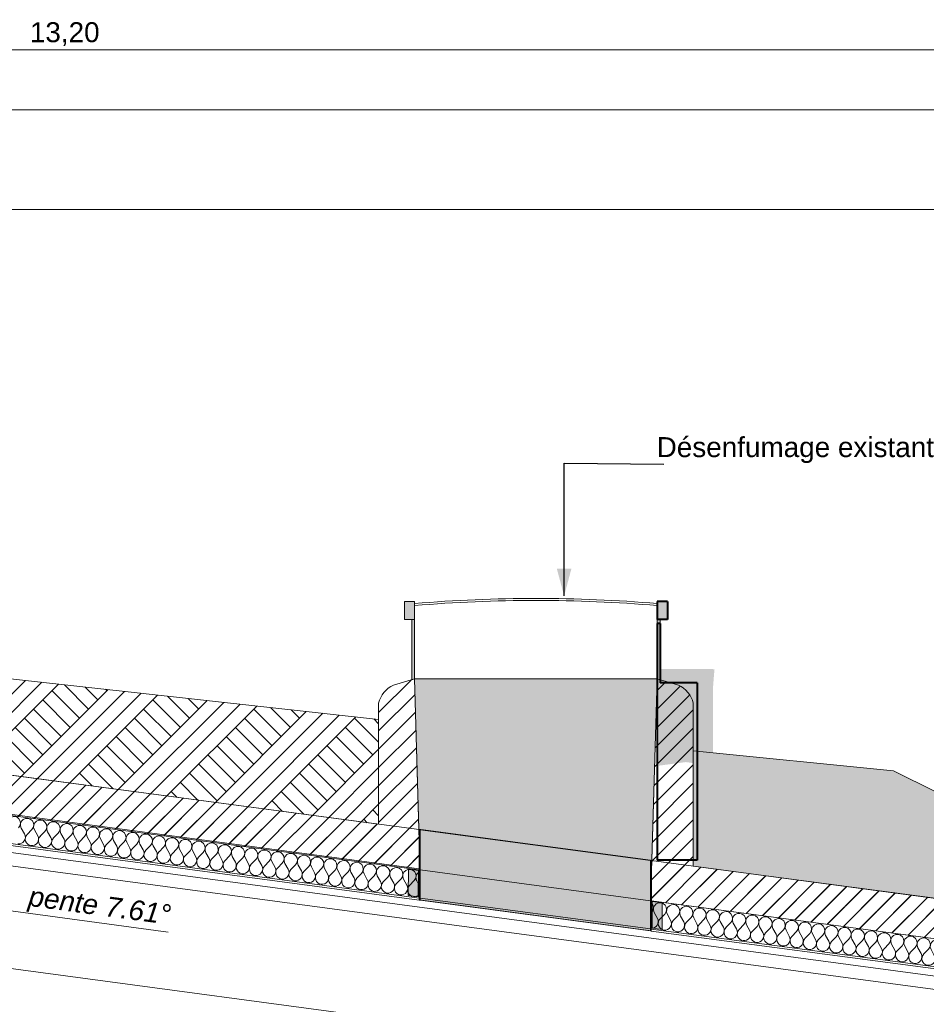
# Model space of a CAD drawing. Header units: millimetres. Extents: x -33687 to -7545, y -1870 to 7865.
# Tile 19 of 31: x -17719 to -13175, y 2933 to 7865. Entities that reach past the tile are written whole.
import ezdxf

# ---------------------------------------------------------------- set-up
doc = ezdxf.new("R2010")
doc.units = ezdxf.units.MM
doc.header["$MEASUREMENT"] = 0
for name, color, linetype in [('2D - Dessin général.AL', 7, 'Continuous'), ('2D - Texte pour 50ème.AL', 7, 'Continuous'), ('_Murs - Extérieurs.AL', 7, 'Continuous'), ('Marques - Coupes.AL', 7, 'Continuous'), ('Nouveau_0', 7, 'Continuous'), ('Nouveau_2D - Cotations pour 50ème.AL', 7, 'Continuous'), ('Nouveau_2D - Dessin général.AL', 7, 'Continuous'), ('Nouveau__Plafonds.AL', 7, 'Continuous'), ('Nouveau__Toits - Toitures.AL', 7, 'Continuous'), ('Pour vue 3D seulement.AL', 7, 'Continuous')]:
    doc.layers.add(name, color=color, linetype=linetype)
doc.styles.add('STYLE_GENERE_1', font='arial.ttf')
doc.styles.add('STYLE_GENERE_2', font='arial.ttf')
doc.dimstyles.new('STYLE_GENERE__1', dxfattribs={"dimtxt": 100, "dimasz": 71.25, "dimexe": 0.18, "dimexo": 0.0625, "dimgap": 0, "dimtad": 1, "dimtih": 1, "dimtoh": 1, "dimlfac": 0.001, "dimzin": 0, "dimdsep": 46, "dimtxsty": 'STYLE_GENERE_1', "dimblk": 'ARROWHEAD_6', "dimblk1": 'ARROWHEAD_6', "dimblk2": 'ARROWHEAD_6', "dimcen": 0.09, "dimse1": 1, "dimse2": 1, "dimclrd": 7, "dimclre": 7, "dimclrt": 7, "dimazin": 0, "dimtfac": 1, "dimtdec": 4, "dimtmove": 0, "dimatfit": 3, "dimfxl": 0, "dimtolj": 1, "dimtzin": 0, "dimarcsym": 0})
doc.dimstyles.new('STYLE_GENERE__3', dxfattribs={"dimtxt": 0.18, "dimasz": 136.8, "dimexe": 0.18, "dimexo": 0.0625, "dimgap": 0, "dimtad": 0, "dimtih": 1, "dimtoh": 1, "dimdec": 4, "dimzin": 0, "dimdsep": 46, "dimcen": 0.09, "dimadec": 0, "dimazin": 0, "dimtfac": 1, "dimtdec": 4, "dimtmove": 0, "dimatfit": 3, "dimldrblk": 'ARROWHEAD_5', "dimfxl": 0, "dimtolj": 1, "dimtzin": 0, "dimarcsym": 0})
doc.dimstyles.new('STYLE_GENERE__5', dxfattribs={"dimtxt": 100, "dimasz": 71.25, "dimexe": 0.18, "dimexo": 0.0625, "dimgap": 0, "dimtad": 1, "dimlfac": 0.001, "dimzin": 0, "dimdsep": 46, "dimtxsty": 'STYLE_GENERE_1', "dimblk": 'ARROWHEAD_6', "dimblk1": 'ARROWHEAD_6', "dimblk2": 'ARROWHEAD_6', "dimcen": 0.09, "dimse1": 1, "dimse2": 1, "dimclrd": 7, "dimclre": 7, "dimclrt": 7, "dimazin": 0, "dimtfac": 1, "dimtdec": 4, "dimtmove": 2, "dimatfit": 3, "dimfxl": 0, "dimtolj": 1, "dimtzin": 0, "dimarcsym": 0})
pattern_1 = [(45, (0, 0), (-45.96194, 45.96194), [])]
pattern_2 = [(45, (0, 0), (-137.8858, 137.8858), []), (45, (-45.96, 45.96), (-275.7716, 275.7716), []), (45, (-91.92, 91.92), (-275.7716, 275.7716), []), (135, (-137.886, 137.886), (45.96194, 45.96194), [195, -195])]

# ---------------------------------------------------------------- blocks, each defined once
blk = doc.blocks.new('Élément de coupe_27')
at = {"layer": 'Pour vue 3D seulement.AL', "color": 7, "linetype": 'Continuous', "lineweight": 40}
for p, q in [((-14523.6, 4841.5), (-14523.6, 4543)), ((-14509.6, 4841.5), (-14523.6, 4841.5)), ((-14509.6, 4841.5), (-14509.6, 4543))]:
    blk.add_line(p, q, dxfattribs=at)
blk = doc.blocks.new('Élément de coupe_28')
at = {"layer": 'Pour vue 3D seulement.AL', "linetype": 'Continuous', "lineweight": 0, "true_color": 0x000000}
blk.add_hatch(color=18, dxfattribs=at).paths.add_polyline_path([(-14523.6, 4861.5), (-14472.6, 4861.5), (-14472.6, 4951.6), (-14523.6, 4951.6)])
at = {"layer": 'Pour vue 3D seulement.AL', "color": 7, "linetype": 'Continuous', "lineweight": 40}
for p, q in [((-14523.6, 4951.6), (-14523.6, 4861.5)), ((-14472.6, 4951.6), (-14523.6, 4951.6)), ((-14472.6, 4951.6), (-14472.6, 4861.5)), ((-14472.6, 4861.5), (-14523.6, 4861.5))]:
    blk.add_line(p, q, dxfattribs=at)
blk = doc.blocks.new('Élément de coupe_29')
at = {"layer": 'Pour vue 3D seulement.AL', "color": 7, "linetype": 'Continuous', "lineweight": 40}
for p, q in [((-14523.6, 4543), (-14523.6, 3656)), ((-14323.6, 4543), (-14509.6, 4543)), ((-14323.6, 4543), (-14323.6, 3656)), ((-14323.6, 3656), (-14523.6, 3656))]:
    blk.add_line(p, q, dxfattribs=at)
blk = doc.blocks.new('*X41')
at = {"layer": 'Nouveau__Toits - Toitures.AL', "color": 7, "linetype": 'Continuous', "lineweight": 5}
for p, q in [((-17711.1, 3815.6), (-17694.8, 3786.5)), ((-17658.2, 3808.5), (-17681.6, 3784.7)), ((-17645, 3806.8), (-17628.7, 3777.7)), ((-17592.1, 3799.7), (-17615.5, 3775.9)), ((-17578.9, 3797.9), (-17562.6, 3768.9)), ((-17526.1, 3790.9), (-17549.4, 3767.1)), ((-17512.8, 3789.1), (-17496.5, 3760.1)), ((-17460, 3782.1), (-17483.3, 3758.3)), ((-17446.8, 3780.3), (-17430.5, 3751.3)), ((-17393.9, 3773.3), (-17417.2, 3749.5)), ((-17380.7, 3771.5), (-17364.4, 3742.4)), ((-17327.8, 3764.5), (-17351.2, 3740.7)), ((-17314.6, 3762.7), (-17298.3, 3733.6)), ((-17261.7, 3755.7), (-17285.1, 3731.9)), ((-17248.5, 3753.9), (-17232.2, 3724.8)), ((-17195.6, 3746.8), (-17219, 3723.1)), ((-17182.4, 3745.1), (-17166.1, 3716)), ((-17129.6, 3738), (-17152.9, 3714.2)), ((-17116.3, 3736.3), (-17100, 3707.2)), ((-17063.5, 3729.2), (-17086.8, 3705.4)), ((-17050.3, 3727.5), (-17034, 3698.4)), ((-16997.4, 3720.4), (-17020.7, 3696.6)), ((-16984.2, 3718.7), (-16967.9, 3689.6)), ((-16931.3, 3711.6), (-16954.7, 3687.8)), ((-16918.1, 3709.8), (-16901.8, 3680.8)), ((-16865.2, 3702.8), (-16888.6, 3679)), ((-16852, 3701), (-16835.7, 3672)), ((-16799.2, 3694), (-16822.5, 3670.2)), ((-16785.9, 3692.2), (-16769.6, 3663.1)), ((-16733.1, 3685.2), (-16756.4, 3661.4)), ((-16719.9, 3683.4), (-16703.6, 3654.3)), ((-16667, 3676.4), (-16690.3, 3652.6)), ((-16653.8, 3674.6), (-16637.5, 3645.5)), ((-16600.9, 3667.5), (-16624.3, 3643.8)), ((-16587.7, 3665.8), (-16571.4, 3636.7)), ((-16534.8, 3658.7), (-16558.2, 3634.9)), ((-16521.6, 3657), (-16505.3, 3627.9)), ((-16468.7, 3649.9), (-16492.1, 3626.1)), ((-16455.5, 3648.2), (-16439.2, 3619.1)), ((-16402.7, 3641.1), (-16426, 3617.3)), ((-16389.4, 3639.4), (-16373.1, 3610.3)), ((-16336.6, 3632.3), (-16359.9, 3608.5)), ((-16323.4, 3630.5), (-16307.1, 3601.5)), ((-16270.5, 3623.5), (-16293.8, 3599.7)), ((-16257.3, 3621.7), (-16241, 3592.7)), ((-16204.4, 3614.7), (-16227.8, 3590.9)), ((-16191.2, 3612.9), (-16174.9, 3583.8)), ((-16138.3, 3605.9), (-16161.7, 3582.1)), ((-16125.1, 3604.1), (-16108.8, 3575)), ((-16072.3, 3597.1), (-16095.6, 3573.3)), ((-16059, 3595.3), (-16042.7, 3566.2)), ((-16006.2, 3588.2), (-16029.5, 3564.5)), ((-15993, 3586.5), (-15976.7, 3557.4)), ((-15940.1, 3579.4), (-15963.4, 3555.6)), ((-15926.9, 3577.7), (-15910.6, 3548.6)), ((-15874, 3570.6), (-15897.4, 3546.8)), ((-15860.8, 3568.9), (-15844.5, 3539.8)), ((-15807.9, 3561.8), (-15831.3, 3538)), ((-15794.7, 3560.1), (-15778.4, 3531)), ((-15741.8, 3553), (-15765.2, 3529.2)), ((-15728.6, 3551.2), (-15716.3, 3529.3))]:
    blk.add_line(p, q, dxfattribs=at)
for centre, start, end in [((-17748.1, 3840.7), 315.5355, 209.2753), ((-17682, 3831.9), 315.5355, 209.2753), ((-17615.9, 3823.1), 315.5355, 209.2753), ((-17549.8, 3814.2), 315.5355, 209.2753), ((-17483.8, 3805.4), 315.5355, 209.2753), ((-17417.7, 3796.6), 315.5355, 209.2753), ((-17351.6, 3787.8), 315.5355, 209.2753), ((-17285.5, 3779), 315.5355, 209.2753), ((-17219.4, 3770.2), 315.5355, 209.2753), ((-17723.9, 3770.2), 262.4054, 29.2753), ((-17657.8, 3761.4), 135.5355, 262.4054), ((-17657.8, 3761.4), 262.4054, 29.2753), ((-17591.7, 3752.6), 135.5355, 262.4054), ((-17591.7, 3752.6), 262.4054, 29.2753), ((-17525.6, 3743.8), 135.5355, 262.4054), ((-17525.6, 3743.8), 262.4054, 29.2753), ((-17459.5, 3734.9), 135.5355, 262.4054), ((-17459.5, 3734.9), 262.4054, 29.2753), ((-17393.5, 3726.1), 135.5355, 262.4054), ((-17153.4, 3761.4), 315.5355, 209.2753), ((-17087.3, 3752.6), 315.5355, 209.2753), ((-17021.2, 3743.8), 315.5355, 209.2753), ((-16955.1, 3734.9), 315.5355, 209.2753), ((-16889, 3726.1), 315.5355, 209.2753), ((-16822.9, 3717.3), 315.5355, 209.2753), ((-17393.5, 3726.1), 262.4054, 29.2753), ((-17327.4, 3717.3), 135.5355, 262.4054), ((-17327.4, 3717.3), 262.4054, 29.2753), ((-17261.3, 3708.5), 135.5355, 262.4054), ((-17261.3, 3708.5), 262.4054, 29.2753), ((-17195.2, 3699.7), 135.5355, 262.4054), ((-17195.2, 3699.7), 262.4054, 29.2753), ((-17129.1, 3690.9), 135.5355, 262.4054), ((-17129.1, 3690.9), 262.4054, 29.2753), ((-17063, 3682.1), 135.5355, 262.4054), ((-16756.9, 3708.5), 315.5355, 209.2753), ((-16690.8, 3699.7), 315.5355, 209.2753), ((-16624.7, 3690.9), 315.5355, 209.2753), ((-16558.6, 3682.1), 315.5355, 209.2753), ((-16492.5, 3673.3), 315.5355, 209.2753), ((-17063, 3682.1), 262.4054, 29.2753), ((-16997, 3673.3), 135.5355, 262.4054), ((-16997, 3673.3), 262.4054, 29.2753), ((-16930.9, 3664.5), 135.5355, 262.4054), ((-16930.9, 3664.5), 262.4054, 29.2753), ((-16864.8, 3655.7), 135.5355, 262.4054), ((-16864.8, 3655.7), 262.4054, 29.2753), ((-16798.7, 3646.8), 135.5355, 262.4054), ((-16798.7, 3646.8), 262.4054, 29.2753), ((-16732.6, 3638), 135.5355, 262.4054), ((-16732.6, 3638), 262.4054, 29.2753), ((-16666.6, 3629.2), 135.5355, 262.4054), ((-16426.5, 3664.5), 315.5355, 209.2753), ((-16360.4, 3655.7), 315.5355, 209.2753), ((-16294.3, 3646.8), 315.5355, 209.2753), ((-16228.2, 3638), 315.5355, 209.2753), ((-16162.1, 3629.2), 315.5355, 209.2753), ((-16096, 3620.4), 315.5355, 209.2753), ((-16666.6, 3629.2), 262.4054, 29.2753), ((-16600.5, 3620.4), 135.5355, 262.4054), ((-16600.5, 3620.4), 262.4054, 29.2753), ((-16534.4, 3611.6), 135.5355, 262.4054), ((-16534.4, 3611.6), 262.4054, 29.2753), ((-16468.3, 3602.8), 135.5355, 262.4054), ((-16468.3, 3602.8), 262.4054, 29.2753), ((-16402.2, 3594), 135.5355, 262.4054), ((-16402.2, 3594), 262.4054, 29.2753), ((-16336.1, 3585.2), 135.5355, 262.4054), ((-16336.1, 3585.2), 262.4054, 29.2753), ((-16030, 3611.6), 315.5355, 209.2753), ((-15963.9, 3602.8), 315.5355, 209.2753), ((-15897.8, 3594), 315.5355, 209.2753), ((-15831.7, 3585.2), 315.5355, 209.2753), ((-15765.6, 3576.4), 315.5355, 209.2753), ((-16270.1, 3576.4), 135.5355, 262.4054), ((-16270.1, 3576.4), 262.4054, 29.2753), ((-16204, 3567.5), 135.5355, 262.4054), ((-16204, 3567.5), 262.4054, 29.2753), ((-16137.9, 3558.7), 135.5355, 262.4054), ((-16137.9, 3558.7), 262.4054, 29.2753), ((-16071.8, 3549.9), 135.5355, 262.4054), ((-16071.8, 3549.9), 262.4054, 29.2753), ((-16005.7, 3541.1), 135.5355, 262.4054), ((-16005.7, 3541.1), 262.4054, 29.2753), ((-15939.7, 3532.3), 135.5355, 262.4054), ((-15699.6, 3567.5), 120.2584, 209.2753), ((-15939.7, 3532.3), 262.4054, 29.2753), ((-15873.6, 3523.5), 135.5355, 262.4054), ((-15873.6, 3523.5), 262.4054, 29.2753), ((-15807.5, 3514.7), 135.5355, 262.4054), ((-15807.5, 3514.7), 262.4054, 29.2753), ((-15741.4, 3505.9), 135.5355, 262.4054), ((-15741.4, 3505.9), 262.4054, 318.7338)]:
    blk.add_arc(centre, 33.3, start, end, dxfattribs=at)
blk = doc.blocks.new('*X42')
at = {"layer": 'Nouveau__Toits - Toitures.AL', "color": 7, "linetype": 'Continuous', "lineweight": 5}
for p, q in [((-14552.4, 3394.4), (-14554.5, 3392.2)), ((-14539.2, 3392.6), (-14522.9, 3363.6)), ((-14486.3, 3385.6), (-14509.6, 3361.8)), ((-14473.1, 3383.8), (-14456.8, 3354.8)), ((-14420.2, 3376.8), (-14443.6, 3353)), ((-14407, 3375), (-14390.7, 3346)), ((-14354.1, 3368), (-14377.5, 3344.2)), ((-14340.9, 3366.2), (-14324.6, 3337.1)), ((-14288, 3359.2), (-14311.4, 3335.4)), ((-14274.8, 3357.4), (-14258.5, 3328.3)), ((-14222, 3350.4), (-14245.3, 3326.6)), ((-14208.7, 3348.6), (-14192.4, 3319.5)), ((-14155.9, 3341.5), (-14179.2, 3317.8)), ((-14142.7, 3339.8), (-14126.4, 3310.7)), ((-14089.8, 3332.7), (-14113.1, 3308.9)), ((-14076.6, 3331), (-14060.3, 3301.9)), ((-14023.7, 3323.9), (-14047.1, 3300.1)), ((-14010.5, 3322.2), (-13994.2, 3293.1)), ((-13957.6, 3315.1), (-13981, 3291.3)), ((-13944.4, 3313.4), (-13928.1, 3284.3)), ((-13891.6, 3306.3), (-13914.9, 3282.5)), ((-13878.3, 3304.5), (-13862, 3275.5)), ((-13825.5, 3297.5), (-13848.8, 3273.7)), ((-13812.3, 3295.7), (-13796, 3266.7)), ((-13759.4, 3288.7), (-13782.7, 3264.9)), ((-13746.2, 3286.9), (-13729.9, 3257.8)), ((-13693.3, 3279.9), (-13716.7, 3256.1)), ((-13680.1, 3278.1), (-13663.8, 3249)), ((-13627.2, 3271.1), (-13650.6, 3247.3)), ((-13614, 3269.3), (-13597.7, 3240.2)), ((-13561.1, 3262.2), (-13584.5, 3238.5)), ((-13547.9, 3260.5), (-13531.6, 3231.4)), ((-13495.1, 3253.4), (-13518.4, 3229.6)), ((-13481.8, 3251.7), (-13465.5, 3222.6)), ((-13429, 3244.6), (-13452.3, 3220.8)), ((-13415.8, 3242.9), (-13399.5, 3213.8)), ((-13362.9, 3235.8), (-13386.2, 3212)), ((-13349.7, 3234.1), (-13333.4, 3205)), ((-13296.8, 3227), (-13320.2, 3203.2)), ((-13283.6, 3225.2), (-13267.3, 3196.2)), ((-13230.7, 3218.2), (-13254.1, 3194.4)), ((-13217.5, 3216.4), (-13201.2, 3187.4)), ((-13164.7, 3209.4), (-13188, 3185.6)), ((-13151.4, 3207.6), (-13135.1, 3178.5)), ((-13098.6, 3200.6), (-13121.9, 3176.8)), ((-13085.4, 3198.8), (-13069.1, 3169.7)), ((-13032.5, 3191.8), (-13055.8, 3168)), ((-13019.3, 3190), (-13003, 3160.9)), ((-12966.4, 3183), (-12989.8, 3159.2)), ((-12953.2, 3181.2), (-12936.9, 3152.1)), ((-12900.3, 3174.1), (-12923.7, 3150.4)), ((-12887.1, 3172.4), (-12870.8, 3143.3)), ((-12834.2, 3165.3), (-12857.6, 3141.5)), ((-12821, 3163.6), (-12804.7, 3134.5)), ((-12768.2, 3156.5), (-12791.5, 3132.7)), ((-12754.9, 3154.8), (-12738.6, 3125.7)), ((-12702.1, 3147.7), (-12725.4, 3123.9)), ((-12688.9, 3145.9), (-12672.6, 3116.9)), ((-12656.5, 3118.1), (-12659.3, 3115.1)), ((-12556.7, 3128.3), (-12540.4, 3099.2)), ((-12503.8, 3121.3), (-12527.2, 3097.5)), ((-12490.6, 3119.5), (-12474.3, 3090.4)), ((-12437.8, 3112.5), (-12461.1, 3088.7)), ((-12424.5, 3110.7), (-12408.2, 3081.6)), ((-12371.7, 3103.7), (-12395, 3079.9)), ((-12358.5, 3101.9), (-12342.2, 3072.8)), ((-12305.6, 3094.8), (-12328.9, 3071.1)), ((-12292.4, 3093.1), (-12276.1, 3064)), ((-12239.5, 3086), (-12262.9, 3062.2)), ((-12226.3, 3084.3), (-12210, 3055.2)), ((-12173.4, 3077.2), (-12196.8, 3053.4)), ((-12160.2, 3075.5), (-12143.9, 3046.4)), ((-12107.3, 3068.4), (-12130.7, 3044.6)), ((-12094.1, 3066.6), (-12077.8, 3037.6)), ((-12041.3, 3059.6), (-12064.6, 3035.8)), ((-12028, 3057.8), (-12011.7, 3028.8)), ((-11975.2, 3050.8), (-11998.5, 3027)), ((-11962, 3049), (-11945.7, 3020)), ((-11909.1, 3042), (-11932.4, 3018.2)), ((-11895.9, 3040.2), (-11879.6, 3011.1)), ((-11843, 3033.2), (-11866.4, 3009.4)), ((-11829.8, 3031.4), (-11813.5, 3002.3)), ((-11776.9, 3024.4), (-11800.3, 3000.6)), ((-11763.7, 3022.6), (-11747.4, 2993.5)), ((-11710.9, 3015.5), (-11734.2, 2991.8)), ((-11697.6, 3013.8), (-11681.3, 2984.7)), ((-11644.8, 3006.7), (-11668.1, 2982.9)), ((-11631.6, 3005), (-11615.3, 2975.9)), ((-11578.7, 2997.9), (-11602, 2974.1)), ((-11565.5, 2996.2), (-11549.2, 2967.1)), ((-11512.6, 2989.1), (-11536, 2965.3)), ((-11499.4, 2987.4), (-11483.1, 2958.3)), ((-11446.5, 2980.3), (-11469.9, 2956.5)), ((-11433.3, 2978.5), (-11417, 2949.5)), ((-11380.4, 2971.5), (-11403.8, 2947.7)), ((-11367.2, 2969.7), (-11350.9, 2940.7)), ((-11314.4, 2962.7), (-11337.7, 2938.9)), ((-11301.1, 2960.9), (-11284.8, 2931.8)), ((-11248.3, 2953.9), (-11271.6, 2930.1)), ((-11235.1, 2952.1), (-11218.8, 2923)), ((-11182.2, 2945.1), (-11205.5, 2921.3)), ((-11169, 2943.3), (-11152.7, 2914.2)), ((-11116.1, 2936.2), (-11139.5, 2912.5)), ((-11102.9, 2934.5), (-11086.6, 2905.4)), ((-11050, 2927.4), (-11073.4, 2903.6)), ((-11036.8, 2925.7), (-11020.5, 2896.6)), ((-10986.8, 2915.7), (-11007.3, 2894.8))]:
    blk.add_line(p, q, dxfattribs=at)
for centre, start, end in [((-14576.2, 3417.8), 315.5355, 49.4903), ((-14510.1, 3408.9), 315.5355, 209.2753), ((-14444, 3400.1), 315.5355, 209.2753), ((-14377.9, 3391.3), 315.5355, 209.2753), ((-14311.8, 3382.5), 315.5355, 209.2753), ((-14245.8, 3373.7), 315.5355, 209.2753), ((-14551.9, 3347.3), 265.5651, 29.2753), ((-14485.8, 3338.5), 135.5355, 262.4054), ((-14485.8, 3338.5), 262.4054, 29.2753), ((-14179.7, 3364.9), 315.5355, 209.2753), ((-14113.6, 3356.1), 315.5355, 209.2753), ((-14047.5, 3347.3), 315.5355, 209.2753), ((-13981.4, 3338.5), 315.5355, 209.2753), ((-13915.3, 3329.7), 315.5355, 209.2753), ((-13849.3, 3320.8), 315.5355, 209.2753), ((-14419.8, 3329.7), 135.5355, 262.4054), ((-14419.8, 3329.7), 262.4054, 29.2753), ((-14353.7, 3320.8), 135.5355, 262.4054), ((-14353.7, 3320.8), 262.4054, 29.2753), ((-14287.6, 3312), 135.5355, 262.4054), ((-14287.6, 3312), 262.4054, 29.2753), ((-14221.5, 3303.2), 135.5355, 262.4054), ((-14221.5, 3303.2), 262.4054, 29.2753), ((-14155.4, 3294.4), 135.5355, 262.4054), ((-14155.4, 3294.4), 262.4054, 29.2753), ((-14089.4, 3285.6), 135.5355, 262.4054), ((-13783.2, 3312), 315.5355, 209.2753), ((-13717.1, 3303.2), 315.5355, 209.2753), ((-13651, 3294.4), 315.5355, 209.2753), ((-13584.9, 3285.6), 315.5355, 209.2753), ((-13518.9, 3276.8), 315.5355, 209.2753), ((-14089.4, 3285.6), 262.4054, 29.2753), ((-14023.3, 3276.8), 135.5355, 262.4054), ((-14023.3, 3276.8), 262.4054, 29.2753), ((-13957.2, 3268), 135.5355, 262.4054), ((-13957.2, 3268), 262.4054, 29.2753), ((-13891.1, 3259.2), 135.5355, 262.4054), ((-13891.1, 3259.2), 262.4054, 29.2753), ((-13825, 3250.4), 135.5355, 262.4054), ((-13825, 3250.4), 262.4054, 29.2753), ((-13758.9, 3241.5), 135.5355, 262.4054), ((-13758.9, 3241.5), 262.4054, 29.2753), ((-13692.9, 3232.7), 135.5355, 262.4054), ((-13452.8, 3268), 315.5355, 209.2753), ((-13386.7, 3259.2), 315.5355, 209.2753), ((-13320.6, 3250.4), 315.5355, 209.2753), ((-13254.5, 3241.5), 315.5355, 209.2753), ((-13188.4, 3232.7), 315.5355, 209.2753), ((-13122.4, 3223.9), 315.5355, 209.2753), ((-13692.9, 3232.7), 262.4054, 29.2753), ((-13626.8, 3223.9), 135.5355, 262.4054), ((-13626.8, 3223.9), 262.4054, 29.2753), ((-13560.7, 3215.1), 135.5355, 262.4054), ((-13560.7, 3215.1), 262.4054, 29.2753), ((-13494.6, 3206.3), 135.5355, 262.4054), ((-13494.6, 3206.3), 262.4054, 29.2753), ((-13428.5, 3197.5), 135.5355, 262.4054), ((-13428.5, 3197.5), 262.4054, 29.2753), ((-13362.5, 3188.7), 135.5355, 262.4054), ((-13056.3, 3215.1), 315.5355, 209.2753), ((-12990.2, 3206.3), 315.5355, 209.2753), ((-12924.1, 3197.5), 315.5355, 209.2753), ((-12858, 3188.7), 315.5355, 209.2753), ((-12792, 3179.9), 315.5355, 209.2753), ((-13362.5, 3188.7), 262.4054, 29.2753), ((-13296.4, 3179.9), 135.5355, 262.4054), ((-13296.4, 3179.9), 262.4054, 29.2753), ((-13230.3, 3171.1), 135.5355, 262.4054), ((-13230.3, 3171.1), 262.4054, 29.2753), ((-13164.2, 3162.2), 135.5355, 262.4054), ((-13164.2, 3162.2), 262.4054, 29.2753), ((-13098.1, 3153.4), 135.5355, 262.4054), ((-13098.1, 3153.4), 262.4054, 29.2753), ((-13032, 3144.6), 135.5355, 262.4054), ((-13032, 3144.6), 262.4054, 29.2753), ((-12966, 3135.8), 135.5355, 262.4054), ((-12725.9, 3171.1), 315.5355, 209.2753), ((-12659.8, 3162.2), 84.2543, 209.2753), ((-12527.6, 3144.6), 315.5355, 153.4827), ((-12461.5, 3135.8), 315.5355, 209.2753), ((-12395.5, 3127), 315.5355, 209.2753), ((-12966, 3135.8), 262.4054, 29.2753), ((-12899.9, 3127), 135.5355, 262.4054), ((-12899.9, 3127), 262.4054, 29.2753), ((-12833.8, 3118.2), 135.5355, 262.4054), ((-12833.8, 3118.2), 262.4054, 29.2753), ((-12767.7, 3109.4), 135.5355, 262.4054), ((-12767.7, 3109.4), 262.4054, 29.2753), ((-12701.6, 3100.6), 135.5355, 262.4054), ((-12701.6, 3100.6), 262.4054, 29.2753), ((-12635.6, 3091.8), 135.5355, 231.1863), ((-12527.6, 3144.6), 206.5173, 209.2753), ((-12329.4, 3118.2), 315.5355, 209.2753), ((-12263.3, 3109.4), 315.5355, 209.2753), ((-12197.2, 3100.6), 315.5355, 209.2753), ((-12131.1, 3091.8), 315.5355, 209.2753), ((-12065.1, 3082.9), 315.5355, 209.2753), ((-11999, 3074.1), 315.5355, 209.2753), ((-12569.5, 3082.9), 291.1465, 29.2753), ((-12503.4, 3074.1), 135.5355, 262.4054), ((-12503.4, 3074.1), 262.4054, 29.2753), ((-12437.3, 3065.3), 135.5355, 262.4054), ((-12437.3, 3065.3), 262.4054, 29.2753), ((-12371.2, 3056.5), 135.5355, 262.4054), ((-12371.2, 3056.5), 262.4054, 29.2753), ((-12305.1, 3047.7), 135.5355, 262.4054), ((-12305.1, 3047.7), 262.4054, 29.2753), ((-12239.1, 3038.9), 135.5355, 262.4054), ((-11932.9, 3065.3), 315.5355, 209.2753), ((-11866.8, 3056.5), 315.5355, 209.2753), ((-11800.7, 3047.7), 315.5355, 209.2753), ((-11734.6, 3038.9), 315.5355, 209.2753), ((-11668.6, 3030.1), 315.5355, 209.2753), ((-12239.1, 3038.9), 262.4054, 29.2753), ((-12173, 3030.1), 135.5355, 262.4054), ((-12173, 3030.1), 262.4054, 29.2753), ((-12106.9, 3021.3), 135.5355, 262.4054), ((-12106.9, 3021.3), 262.4054, 29.2753), ((-12040.8, 3012.5), 135.5355, 262.4054), ((-12040.8, 3012.5), 262.4054, 29.2753), ((-11974.7, 3003.7), 135.5355, 262.4054), ((-11974.7, 3003.7), 262.4054, 29.2753), ((-11908.7, 2994.8), 135.5355, 262.4054), ((-11908.7, 2994.8), 262.4054, 29.2753), ((-11842.6, 2986), 135.5355, 262.4054), ((-11602.5, 3021.3), 315.5355, 209.2753), ((-11536.4, 3012.5), 315.5355, 209.2753), ((-11470.3, 3003.7), 315.5355, 209.2753), ((-11404.2, 2994.8), 315.5355, 209.2753), ((-11338.1, 2986), 315.5355, 209.2753), ((-11272.1, 2977.2), 315.5355, 209.2753), ((-11842.6, 2986), 262.4054, 29.2753), ((-11776.5, 2977.2), 135.5355, 262.4054), ((-11776.5, 2977.2), 262.4054, 29.2753), ((-11710.4, 2968.4), 135.5355, 262.4054), ((-11710.4, 2968.4), 262.4054, 29.2753), ((-11644.3, 2959.6), 135.5355, 262.4054), ((-11644.3, 2959.6), 262.4054, 29.2753), ((-11578.2, 2950.8), 135.5355, 262.4054), ((-11578.2, 2950.8), 262.4054, 29.2753), ((-11512.2, 2942), 135.5355, 262.4054), ((-11206, 2968.4), 315.5355, 209.2753), ((-11139.9, 2959.6), 315.5355, 209.2753), ((-11073.8, 2950.8), 315.5355, 209.2753), ((-11007.7, 2942), 51.1267, 209.2753), ((-11512.2, 2942), 262.4054, 29.2753), ((-11446.1, 2933.2), 135.5355, 262.4054), ((-11446.1, 2933.2), 262.4054, 29.2753), ((-11380, 2924.4), 135.5355, 262.4054), ((-11380, 2924.4), 262.4054, 29.2753), ((-11313.9, 2915.5), 135.5355, 262.4054), ((-11313.9, 2915.5), 262.4054, 29.2753), ((-11247.8, 2906.7), 135.5355, 262.4054), ((-11247.8, 2906.7), 262.4054, 29.2753), ((-11181.8, 2897.9), 135.5355, 262.4054), ((-11181.8, 2897.9), 262.4054, 29.2753), ((-11115.7, 2889.1), 135.5355, 262.4054), ((-11115.7, 2889.1), 262.4054, 29.2753), ((-11049.6, 2880.3), 135.5355, 262.4054), ((-11049.6, 2880.3), 262.4054, 29.2753), ((-10983.5, 2871.5), 135.5355, 262.4054), ((-10983.5, 2871.5), 262.4054, 264.301)]:
    blk.add_arc(centre, 33.3, start, end, dxfattribs=at)
blk = doc.blocks.new('Élément de coupe_35')
at = {"layer": 'Nouveau__Toits - Toitures.AL', "linetype": 'Continuous', "lineweight": 0, "true_color": 0x000000}
h = blk.add_hatch(dxfattribs=at)
h.set_pattern_fill('Dallage', color=18, style=0, pattern_type=2)
h.set_pattern_definition(pattern_1)
h.paths.add_polyline_path([(-24244.2, 4743.8), (-15716.3, 3606.8), (-15716.3, 3808.5), (-24217.8, 4942.1)])
h = blk.add_hatch(dxfattribs=at)
h.set_pattern_fill('Dallage', color=18, style=0, pattern_type=2)
h.set_pattern_definition(pattern_1)
h.paths.add_polyline_path([(-14554.5, 3653.6), (-14554.5, 3451.9), (-10986.8, 2976.2), (-10986.8, 3081), (-10701.9, 3081), (-10694.2, 3138.9)])
at = {"layer": 'Nouveau__Toits - Toitures.AL', "color": 7, "linetype": 'Continuous', "lineweight": 15}
for p, q in [((-24217.8, 4942.1), (-15716.3, 3808.5)), ((-24244.2, 4743.8), (-15716.3, 3606.8)), ((-24264.1, 4595.1), (-15716.3, 3455.4)), ((-24262.7, 4605), (-15716.3, 3465.5)), ((-14554.5, 3653.6), (-10694.2, 3138.9)), ((-14554.5, 3451.9), (-10720.6, 2940.7)), ((-14554.5, 3310.6), (-10739.1, 2801.9)), ((-14554.5, 3300.5), (-10740.4, 2792))]:
    blk.add_line(p, q, dxfattribs=at)
at = {"layer": 'Nouveau__Toits - Toitures.AL', "lineweight": 0}
for name in ['*X41', '*X42']:
    blk.add_blockref(name, (0, 0), dxfattribs=at)
blk = doc.blocks.new('Élément de coupe_39')
at = {"layer": 'Nouveau_0', "color": 7, "linetype": 'Continuous', "lineweight": 13}
for p, q in [((-15716.3, 3808.5), (-15712.4, 3808.1)), ((-15712.4, 3808.1), (-15712.4, 3606.3)), ((-15712.4, 3808.1), (-14557.6, 3654.1)), ((-14557.6, 3654.1), (-14554.5, 3653.6)), ((-14557.6, 3654.1), (-14557.6, 3452.4)), ((-15716.3, 3606.8), (-15712.4, 3606.3)), ((-15712.4, 3606.3), (-15712.4, 3465.1)), ((-15712.4, 3606.3), (-14557.6, 3452.4)), ((-15716.3, 3465.5), (-15712.4, 3465.1)), ((-15712.4, 3455), (-15716.3, 3455.4)), ((-15712.4, 3465.1), (-15712.4, 3455)), ((-15712.4, 3465.1), (-14557.6, 3311.1)), ((-14557.6, 3301), (-15712.4, 3455)), ((-14557.6, 3452.4), (-14554.5, 3451.9)), ((-14557.6, 3452.4), (-14557.6, 3311.1)), ((-14557.6, 3311.1), (-14554.5, 3310.6)), ((-14557.6, 3311.1), (-14557.6, 3301)), ((-14554.5, 3300.5), (-14557.6, 3301))]:
    blk.add_line(p, q, dxfattribs=at)
at = {"layer": 'Nouveau_0', "color": 7, "linetype": 'Continuous', "lineweight": 18, "flags": 128}
for points in [[(-15716.3, 3808.5), (-15716.3, 3606.8), (-15716.3, 3465.5), (-15716.3, 3455.4)], [(-14554.5, 3300.5), (-14554.5, 3310.6), (-14554.5, 3451.9), (-14554.5, 3653.6)]]:
    blk.add_lwpolyline(points, dxfattribs=at)
blk = doc.blocks.new('Élément de coupe_40')
at = {"layer": 'Nouveau_0', "color": 7, "linetype": 'Continuous', "lineweight": 13}
for p, q in [((-15721, 3810.5), (-15712.4, 3809.5)), ((-14550.9, 3654.5), (-15721, 3810.5)), ((-15712.4, 3809.5), (-15712.4, 3809.4)), ((-15712.4, 3809.5), (-14557.6, 3655.6)), ((-14557.6, 3655.6), (-14550.9, 3654.5)), ((-14557.6, 3655.6), (-14557.6, 3655.4))]:
    blk.add_line(p, q, dxfattribs=at)
blk = doc.blocks.new('Élément de coupe_42')
at = {"layer": 'Nouveau__Plafonds.AL', "color": 7, "linetype": 'Continuous', "lineweight": 5}
for p, q in [((-23850.8, 4507.1), (-12756.5, 3024.8)), ((-23859.6, 4441.1), (-12756.5, 2957.7)), ((-24096.7, 3958.4), (-12756.5, 2443.3))]:
    blk.add_line(p, q, dxfattribs=at)
blk = doc.blocks.new('Ligne_1', base_point=(-16974.1, 3295.4))
at = {"layer": '2D - Dessin général.AL', "color": 7, "linetype": 'Continuous', "lineweight": 5}
for p, q in [((-18419.6, 3488.4), (-18349.3, 3542.1)), ((-16974.1, 3295.4), (-18419.6, 3488.4)), ((-18419.6, 3488.4), (-18365.9, 3418.2))]:
    blk.add_line(p, q, dxfattribs=at)
blk = doc.blocks.new('Ligne_2', base_point=(-24189.7, 6913.8))
at = {"layer": 'Nouveau_2D - Dessin général.AL', "color": 7, "linetype": 'Continuous', "lineweight": 5}
blk.add_line((-24081.5, 6913.8), (-12665.7, 6913.8), dxfattribs=at)
blk = doc.blocks.new('*D64')
at = {"layer": 'Nouveau_2D - Cotations pour 50ème.AL', "color": 7, "linetype": 'Continuous', "lineweight": 5}
for p, q in [((-24059.2, 7451.3), (-24134.2, 7376.3)), ((-24096.7, 7343.5), (-24096.7, 7484.1)), ((-12619, 7451.3), (-12694, 7376.3)), ((-12656.5, 7343.5), (-12656.5, 7484.1)), ((-24096.7, 7413.8), (-12656.5, 7413.8))]:
    blk.add_line(p, q, dxfattribs=at)
at = {"layer": 'Nouveau_2D - Cotations pour 50ème.AL', "color": 7, "lineweight": 5, "char_height": 100, "attachment_point": 7, "style": 'STYLE_GENERE_1'}
for s, insert in [('\\A1;{\\pql;\\fArial|b0|i0|c0|p0;\\W1.000000;9}', (-24059.2, 7433.8)), ('\\A1;{\\pql;\\fArial|b0|i0|c0|p0;\\W1.000000;11,44}', (-18581.2, 7433.8)), ('\\A1;{\\pql;\\fArial|b0|i0|c0|p0;\\W1.000000;10}', (-12846.5, 7433.8))]:
    blk.add_mtext(s, dxfattribs=dict(at, insert=insert))
blk = doc.blocks.new('ARROWHEAD_6')
at = {"color": 0, "linetype": 'Continuous', "lineweight": 0}
for p, q in [((0, 0), (-1, 0)), ((-0.5, -0.5), (0.5, 0.5))]:
    blk.add_line(p, q, dxfattribs=at)
blk = doc.blocks.new('*D69')
at = {"layer": 'Nouveau_2D - Cotations pour 50ème.AL', "color": 7, "linetype": 'Continuous', "lineweight": 5}
for p, q in [((-24059.2, 7751.3), (-24134.2, 7676.3)), ((-10933.7, 7676.3), (-10858.7, 7751.3)), ((-10896.2, 7643.5), (-10896.2, 7784.1)), ((-24096.7, 7713.8), (-10896.2, 7713.8)), ((-10896.2, 7713.8), (-10839.9, 7713.8))]:
    blk.add_line(p, q, dxfattribs=at)
at = {"layer": 'Nouveau_2D - Cotations pour 50ème.AL', "color": 7, "lineweight": 5, "insert": (-17668, 7733.8), "char_height": 100, "attachment_point": 7, "style": 'STYLE_GENERE_1'}
blk.add_mtext('\\A1;{\\pql;\\fArial|b0|i0|c0|p0;\\W1.000000;13,20}', dxfattribs=at)
blk = doc.blocks.new('*D95')
at = {"layer": 'Nouveau_2D - Cotations pour 50ème.AL', "color": 7, "linetype": 'Continuous', "lineweight": 5}
for p, q in [((-23645.7, 4535.3), (-23720.7, 4610.3)), ((-23683.2, 4572.8), (-23683.2, 4629.1)), ((-23612.9, 4572.8), (-23753.5, 4572.8)), ((-23683.2, 20), (-23683.2, 4572.8)), ((-23720.7, 57.5), (-23645.7, -17.5)), ((-23612.9, 20), (-23753.5, 20)), ((-23683.2, -36.2), (-23683.2, 20))]:
    blk.add_line(p, q, dxfattribs=at)
at = {"layer": 'Nouveau_2D - Cotations pour 50ème.AL', "color": 7, "lineweight": 5, "insert": (-23703.2, 2972.8), "char_height": 100, "attachment_point": 7, "rotation": 90, "style": 'STYLE_GENERE_1'}
blk.add_mtext('\\A1;{\\pql;\\fArial|b0|i0|c0|p0;\\W1.000000;4,55}', dxfattribs=at)
blk = doc.blocks.new('*D100')
at = {"layer": 'Nouveau_2D - Cotations pour 50ème.AL', "color": 7, "linetype": 'Continuous', "lineweight": 5}
for p, q in [((-24095.6, -1539.7), (-24095.6, -1399.1)), ((-15723.2, -1539.7), (-15723.2, -1399.1)), ((-24058.1, -1431.9), (-24133.1, -1506.9)), ((-24095.6, -1469.4), (-15723.2, -1469.4)), ((-15685.7, -1431.9), (-15760.7, -1506.9))]:
    blk.add_line(p, q, dxfattribs=at)
at = {"layer": 'Nouveau_2D - Cotations pour 50ème.AL', "color": 7, "lineweight": 5, "char_height": 100, "attachment_point": 7, "style": 'STYLE_GENERE_1'}
for s, insert in [('\\A1;{\\pql;\\fArial|b0|i0|c0|p0;\\W1.000000;9}', (-24024.6, -1449.4)), ('\\A1;{\\pql;\\fArial|b0|i0|c0|p0;\\W1.000000;8,37}', (-20042.9, -1449.4))]:
    blk.add_mtext(s, dxfattribs=dict(at, insert=insert))
blk = doc.blocks.new('*D101')
at = {"layer": 'Nouveau_2D - Cotations pour 50ème.AL', "color": 7, "linetype": 'Continuous', "lineweight": 5}
for p, q in [((-15723.2, -1539.7), (-15723.2, -1399.1)), ((-14550.9, -1539.7), (-14550.9, -1399.1)), ((-15685.7, -1431.9), (-15760.7, -1506.9)), ((-15723.2, -1469.4), (-14550.9, -1469.4)), ((-14513.4, -1431.9), (-14588.4, -1506.9))]:
    blk.add_line(p, q, dxfattribs=at)
at = {"layer": 'Nouveau_2D - Cotations pour 50ème.AL', "color": 7, "lineweight": 5, "insert": (-15270.5, -1449.4), "char_height": 100, "attachment_point": 7, "style": 'STYLE_GENERE_1'}
blk.add_mtext('\\A1;{\\pql;\\fArial|b0|i0|c0|p0;\\W1.000000;1,17}', dxfattribs=at)
blk = doc.blocks.new('*D102')
at = {"layer": 'Nouveau_2D - Cotations pour 50ème.AL', "color": 7, "linetype": 'Continuous', "lineweight": 5}
for p, q in [((-14550.9, -1539.7), (-14550.9, -1399.1)), ((-12656.5, -1539.7), (-12656.5, -1399.1)), ((-14513.4, -1431.9), (-14588.4, -1506.9)), ((-14550.9, -1469.4), (-12656.5, -1469.4)), ((-12619, -1431.9), (-12694, -1506.9))]:
    blk.add_line(p, q, dxfattribs=at)
at = {"layer": 'Nouveau_2D - Cotations pour 50ème.AL', "color": 7, "lineweight": 5, "char_height": 100, "attachment_point": 7, "style": 'STYLE_GENERE_1'}
for s, insert in [('\\A1;{\\pql;\\fArial|b0|i0|c0|p0;\\W1.000000;1,89}', (-13813.4, -1449.4)), ('\\A1;{\\pql;\\fArial|b0|i0|c0|p0;\\W1.000000;10}', (-12846.5, -1449.4))]:
    blk.add_mtext(s, dxfattribs=dict(at, insert=insert))
blk = doc.blocks.new('ARROWHEAD_5')
at = {"linetype": 'Continuous', "lineweight": 0}
blk.add_hatch(color=0, dxfattribs=at).paths.add_polyline_path([(-1, 0.2679), (0, 0), (-1, -0.2679)])
at = {"color": 0, "linetype": 'Continuous', "lineweight": 0}
blk.add_line((0, 0), (-1, 0), dxfattribs=at)

msp = doc.modelspace()

# ---------------------------------------------------------------- hatches: boundary and pattern name
at = {"linetype": 'Continuous', "lineweight": 0}
for points in [[(-14523.598, 4612.63), (-14244.163, 4612.63), (-14244.163, 4128.643), (-14488.461, 4160.909)], [(-14236.995, 4612.63), (-14516.43, 4560.891), (-14516.43, 4128.643), (-14272.132, 4160.909)]]:
    msp.add_hatch(color=255, dxfattribs=at).paths.add_polyline_path(points)
at = {"layer": '2D - Dessin général.AL', "linetype": 'Continuous', "lineweight": 0, "true_color": 0xcccccc}
h = msp.add_hatch(dxfattribs=at)
h.set_pattern_fill('Terre', color=254, style=0, pattern_type=2)
h.set_pattern_definition(pattern_2)
h.paths.add_polyline_path([(-25085.239, 5372.242), (-25085.239, 5058.543), (-15919.919, 3835.552), (-15919.919, 4360.042)])
at = {"layer": '2D - Dessin général.AL', "linetype": 'Continuous', "lineweight": 5}
for points in [[(-15790.843, 4951.591), (-15739.661, 4951.591), (-15739.661, 4861.527), (-15790.843, 4861.527)], [(-14472.416, 4951.591), (-14523.598, 4951.591), (-14523.598, 4861.527), (-14472.416, 4861.527)], [(-14523.597, 4951.591), (-14472.415, 4951.591), (-14472.415, 4861.527), (-14523.597, 4861.527)], [(-15753.798, 4861.527), (-15739.661, 4861.527), (-15739.661, 4563.035), (-15753.67, 4558.845)], [(-14509.461, 4861.527), (-14523.598, 4861.527), (-14523.598, 4563.035), (-14509.589, 4558.845)], [(-14523.597, 4861.527), (-14509.588, 4861.527), (-14509.588, 4558.845), (-14523.597, 4563.035)]]:
    msp.add_hatch(color=8, dxfattribs=at).paths.add_polyline_path(points)
at = {"layer": '2D - Dessin général.AL', "linetype": 'Continuous', "lineweight": 0, "true_color": 0xcccccc}
h = msp.add_hatch(dxfattribs=at)
h.set_pattern_fill('Terre', color=254, style=0, pattern_type=2)
h.set_pattern_definition(pattern_2)
h.paths.add_polyline_path([(-30162.273, -980), (-7545.365, -980), (-7545.365, 3024.114), (-10793.861, 3454.622), (-12696.304, 3784.159), (-13340.18, 4102.062), (-14343.339, 4202.38), (-14343.339, 3625.403), (-10697.902, 3143.464), (-10683.82, -480), (-24389.724, -480), (-24389.724, 3.083), (-24865.178, -51.922), (-30162.273, -83.474)])
at = {"layer": '_Murs - Extérieurs.AL', "linetype": 'Continuous', "lineweight": 0}
msp.add_hatch(color=255, dxfattribs=at).paths.add_polyline_path([(-15739.661, 4563.028), (-14523.598, 4563.028), (-14551.892, 3597.893), (-14554.201, 3302.024), (-15716.614, 3456.617), (-15716.55, 3752.569)])
at = {"layer": 'Nouveau_0', "linetype": 'Continuous', "lineweight": 0, "true_color": 0xe8e8e8}
for points in [[(-15721.257, 3471.621), (-15720.932, 3604.334), (-15770.916, 3610.89), (-15771.241, 3478.286)], [(-14499.801, 3308.762), (-14499.475, 3441.475), (-14549.459, 3448.03), (-14549.785, 3315.426)]]:
    msp.add_hatch(color=254, dxfattribs=at).paths.add_polyline_path(points)
at = {"layer": 'Nouveau_2D - Dessin général.AL', "linetype": 'Continuous', "lineweight": 5}
h = msp.add_hatch(dxfattribs=at)
h.set_pattern_fill('Dallage', style=0, pattern_type=2)
h.set_pattern_definition(pattern_1)
h.paths.add_polyline_path([(-25700.91, 4915.496), (-25597.033, 4915.496), (-25584.922, 4938.226), (-24703.364, 4805.814), (-24342.73, 4757.692), (-24342.73, 0), (-24187.73, 0), (-24189.732, 4742.46), (-15716.584, 3611.831), (-15716.644, 3755.879), (-15739.661, 4563.035), (-15845.337, 4531.43, 0.23689873), (-15919.919, 4442.29), (-15919.919, 4360.042), (-15919.919, 3835.552), (-24696.577, 5006.681), (-25085.239, 5058.543), (-25085.239, 5372.242), (-25085.239, 5546.614), (-25056.639, 5546.614), (-25056.639, 5719.865), (-25272.322, 5719.865)])
h = msp.add_hatch(dxfattribs=at)
h.set_pattern_fill('Dallage', style=0, pattern_type=2)
h.set_pattern_definition(pattern_1)
h.paths.add_polyline_path([(-14551.999, 3451.249), (-10893.82, 2963.113), (-10893.82, 0), (-30162.432, 0), (-30161.516, -480), (-10683.82, -480), (-10683.82, 2935.092), (-10683.82, 3141.603), (-14343.339, 3625.403), (-14343.339, 4202.38), (-14343.339, 4442.29, 0.2368987), (-14417.921, 4531.43), (-14523.597, 4563.035), (-14551.999, 3601.249)])

# ---------------------------------------------------------------- linework, layer by layer
at = {"layer": '2D - Dessin général.AL', "color": 7, "linetype": 'Continuous', "lineweight": 5, "flags": 128}
for points in [[(-25085.239, 5372.242), (-25085.239, 5058.543), (-15919.919, 3835.552), (-15919.919, 4360.042)], [(-15790.843, 4951.591), (-15739.661, 4951.591), (-15739.661, 4861.527), (-15790.843, 4861.527)], [(-14472.416, 4951.591), (-14523.598, 4951.591), (-14523.598, 4861.527), (-14472.416, 4861.527)], [(-14523.597, 4951.591), (-14472.415, 4951.591), (-14472.415, 4861.527), (-14523.597, 4861.527)], [(-15753.798, 4861.527), (-15739.661, 4861.527), (-15739.661, 4563.035), (-15753.67, 4558.845)], [(-14509.461, 4861.527), (-14523.598, 4861.527), (-14523.598, 4563.035), (-14509.589, 4558.845)], [(-14523.597, 4861.527), (-14509.588, 4861.527), (-14509.588, 4558.845), (-14523.597, 4563.035)], [(-30162.273, -980), (-7545.365, -980), (-7545.365, 3024.114), (-10793.861, 3454.622), (-12696.304, 3784.159), (-13340.18, 4102.062), (-14343.339, 4202.38), (-14343.339, 3625.403), (-10697.902, 3143.464), (-10683.82, -480), (-24389.724, -480), (-24389.724, 3.083), (-24865.178, -51.922), (-30162.273, -83.474)]]:
    msp.add_lwpolyline(points, close=True, dxfattribs=at)
at = {"layer": '2D - Dessin général.AL', "color": 7, "linetype": 'Continuous', "lineweight": 5}
for centre in [(-15131.629, -2259.34), (-15131.629, -2269.34)]:
    msp.add_arc(centre, 7225.625, 85.1728857, 94.8271143, dxfattribs=at)
at = {"layer": '_Murs - Extérieurs.AL', "color": 7, "linetype": 'Continuous', "lineweight": 5, "flags": 128}
msp.add_lwpolyline([(-15739.661, 4563.028), (-14523.598, 4563.028), (-14551.892, 3597.893), (-14554.201, 3302.024), (-15716.614, 3456.617), (-15716.55, 3752.569)], close=True, dxfattribs=at)
at = {"layer": 'Nouveau_0', "color": 7, "linetype": 'Continuous', "lineweight": 5, "flags": 128}
for points in [[(-15721.257, 3471.621), (-15720.932, 3604.334), (-15770.916, 3610.89), (-15771.241, 3478.286)], [(-14499.801, 3308.762), (-14499.475, 3441.475), (-14549.459, 3448.03), (-14549.785, 3315.426)]]:
    msp.add_lwpolyline(points, close=True, dxfattribs=at)
at = {"layer": 'Nouveau_2D - Dessin général.AL', "color": 7, "linetype": 'Continuous', "lineweight": 5, "flags": 128}
for points in [[(-25700.91, 4915.496), (-25597.033, 4915.496), (-25584.922, 4938.226), (-24703.364, 4805.814), (-24342.73, 4757.692), (-24342.73, 0), (-24187.73, 0), (-24189.732, 4742.46), (-15716.584, 3611.831), (-15716.644, 3755.879), (-15739.661, 4563.035), (-15845.337, 4531.43, 0.23689873), (-15919.919, 4442.29), (-15919.919, 4360.042), (-15919.919, 3835.552), (-24696.577, 5006.681), (-25085.239, 5058.543), (-25085.239, 5372.242), (-25085.239, 5546.614), (-25056.639, 5546.614), (-25056.639, 5719.865), (-25272.322, 5719.865)], [(-14551.999, 3451.249), (-10893.82, 2963.113), (-10893.82, 0), (-30162.432, 0), (-30161.516, -480), (-10683.82, -480), (-10683.82, 2935.092), (-10683.82, 3141.603), (-14343.339, 3625.403), (-14343.339, 4202.38), (-14343.339, 4442.29, 0.2368987), (-14417.921, 4531.43), (-14523.597, 4563.035), (-14551.999, 3601.249)]]:
    msp.add_lwpolyline(points, format="xyb", close=True, dxfattribs=at)

# ---------------------------------------------------------------- block references
at = {"layer": '2D - Dessin général.AL', "color": 7, "linetype": 'Continuous', "lineweight": 5}
msp.add_blockref('Ligne_1', (-16974.056, 3295.373), dxfattribs=at)
at = {"layer": 'Nouveau_0', "lineweight": 0}
for name in ['Élément de coupe_40', 'Élément de coupe_39']:
    msp.add_blockref(name, (0, 0), dxfattribs=at)
at = {"layer": 'Nouveau_2D - Dessin général.AL', "color": 7, "linetype": 'Continuous', "lineweight": 5}
msp.add_blockref('Ligne_2', (-24189.732, 6913.791), dxfattribs=at)
at = {"layer": 'Nouveau__Plafonds.AL', "lineweight": 0}
msp.add_blockref('Élément de coupe_42', (0, 0), dxfattribs=at)
at = {"layer": 'Nouveau__Toits - Toitures.AL', "lineweight": 0}
msp.add_blockref('Élément de coupe_35', (0, 0), dxfattribs=at)
at = {"layer": 'Pour vue 3D seulement.AL', "lineweight": 0}
for name in ['Élément de coupe_28', 'Élément de coupe_27', 'Élément de coupe_29']:
    msp.add_blockref(name, (0, 0), dxfattribs=at)

# ---------------------------------------------------------------- texts
at = {"layer": '2D - Texte pour 50ème.AL', "color": 7, "linetype": 'Continuous', "lineweight": 5, "insert": (-12531.228, 5644.08), "char_height": 100, "attachment_point": 9, "style": 'STYLE_GENERE_1'}
msp.add_mtext('\\A1;{\\pqr;\\fArial|b0|i0|c0|p0;\\W1.000000;Désenfumage existant conservé}', dxfattribs=at)
at = {"layer": 'Marques - Coupes.AL', "color": 7, "linetype": 'Continuous', "lineweight": 5, "insert": (-16973.125, 3302.343), "char_height": 100, "attachment_point": 9, "rotation": 352.394789, "style": 'STYLE_GENERE_2'}
msp.add_mtext('\\A1;{\\pqr;\\fArial|b0|i1|c0|p0;\\W1.000000;pente 7.61°}', dxfattribs=at)

# ---------------------------------------------------------------- dimensions: what is measured, and where the dimension line sits
at = {"layer": 'Nouveau_2D - Cotations pour 50ème.AL', "color": 7, "linetype": 'Continuous', "lineweight": 5}
for base, p1, p2, picture, middle in [((-10896.174, 7713.791), (-24096.73, 2286.411), (-10896.174, 2969.284), '*D69', (-17500.538, 7783.791)), ((-12656.45, 7413.791), (-24096.73, 4572.823), (-12656.45, 1598.309), '*D64', (-18413.724, 7483.791)), ((-15723.227, -1469.415), (-24095.602, 20), (-15723.227, 3986.717), '*D100', (-19913.416, -1399.415)), ((-14550.915, -1469.415), (-15723.227, 3986.717), (-14550.915, 3837.477), '*D101', (-15141.073, -1399.415)), ((-12656.45, -1469.415), (-14550.915, 3837.477), (-12656.45, 1598.309), '*D102', (-13683.957, -1399.415))]:
    dim = msp.add_linear_dim(base=base, p1=p1, p2=p2, dimstyle='STYLE_GENERE__1', dxfattribs=at)
    dim.commit()
    dim.dimension.update_dxf_attribs({"geometry": picture, "text_midpoint": middle, "dimtype": 160})
dim = msp.add_linear_dim(base=(-23683.167, 4572.823), p1=(-16293.676, 20), p2=(-24096.73, 4572.823), angle=90, dimstyle='STYLE_GENERE__5', dxfattribs=at)
dim.commit()
dim.dimension.update_dxf_attribs({"geometry": '*D95', "text_midpoint": (-23753.167, 3102.257), "dimtype": 160, "text_rotation": 90})

# ---------------------------------------------------------------- leaders
at = {"layer": '2D - Texte pour 50ème.AL', "color": 7, "linetype": 'Continuous', "lineweight": 5, "annotation_type": 0, "has_hookline": 1, "hookline_direction": 0, "text_width": 1977.2}
msp.add_leader([(-14990.403, 4978.761), (-14990.403, 5644.08), (-14490.403, 5638.656)], dimstyle='STYLE_GENERE__3', dxfattribs=at)

doc.saveas('drawing.dxf')
